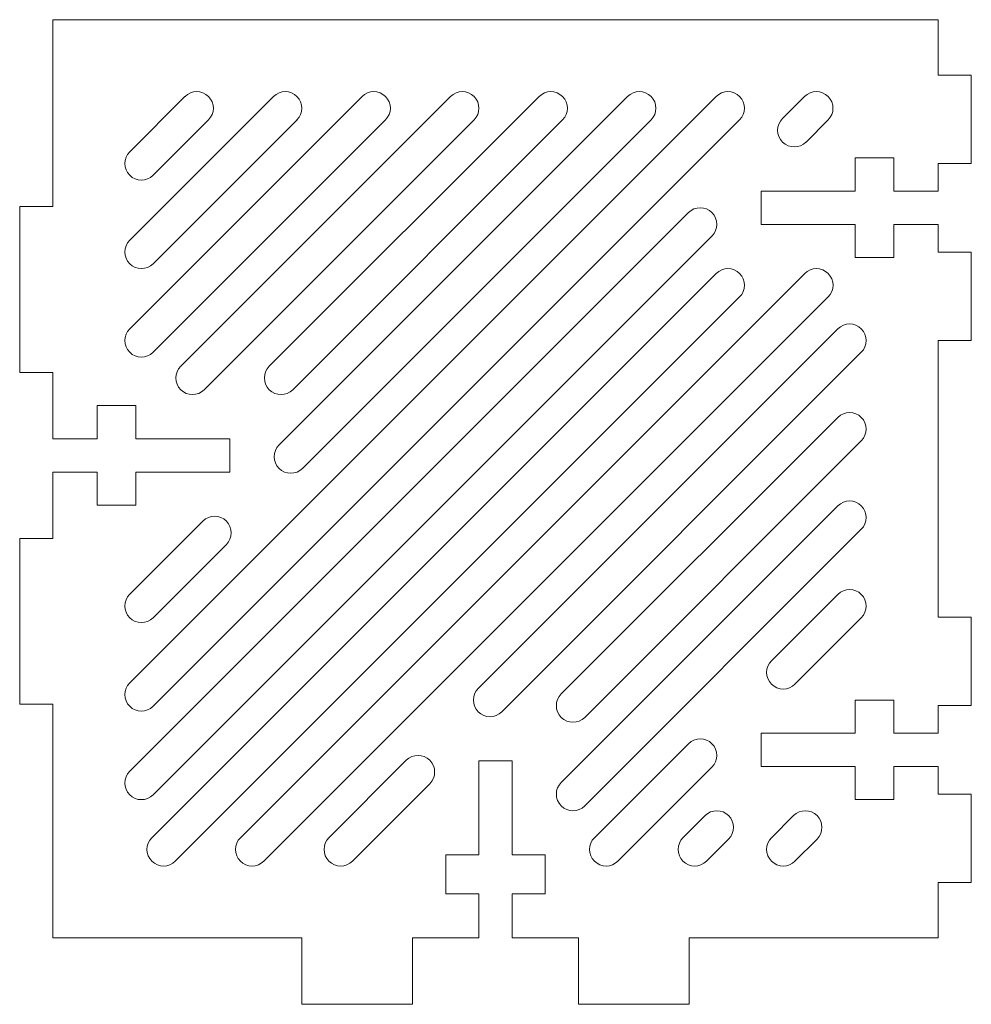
# Model space of a CAD drawing. Header units: millimetres. Extents: x -86 to 0, y -6 to 83.
import ezdxf

# ---------------------------------------------------------------- set-up
doc = ezdxf.new("R2010")
doc.units = ezdxf.units.MM

msp = doc.modelspace()

# ---------------------------------------------------------------- linework, layer by layer
at = {"color": 7, "linetype": 'Continuous', "lineweight": 15}
for p, q in [((-83, 83), (-3, 83)), ((-83, 66.115), (-83, 83)), ((-3, 83), (-3, 78)), ((-3, 78), (0, 78)), ((0, 78), (0, 70)), ((-76.061, 23.061), (-23.061, 76.061)), ((-76.061, 71.061), (-71.061, 76.061)), ((-76.061, 63.061), (-63.061, 76.061)), ((-76.061, 55.061), (-55.061, 76.061)), ((-71.446, 51.676), (-47.061, 76.061)), ((-63.446, 51.676), (-39.061, 76.061)), ((-31.061, 76.061), (-62.561, 44.561)), ((-17.061, 74.061), (-15.061, 76.061)), ((-73.939, 20.939), (-20.939, 73.939)), ((-73.939, 68.939), (-68.939, 73.939)), ((-73.939, 60.939), (-60.939, 73.939)), ((-73.939, 52.939), (-52.939, 73.939)), ((-69.324, 49.554), (-44.939, 73.939)), ((-61.324, 49.554), (-36.939, 73.939)), ((-28.939, 73.939), (-60.439, 42.439)), ((-14.939, 71.939), (-12.939, 73.939)), ((-10.5, 70.5), (-10.5, 67.5)), ((-7, 70.5), (-10.5, 70.5)), ((-7, 67.5), (-7, 70.5)), ((-3, 70), (-3, 67.5)), ((0, 70), (-3, 70)), ((-19, 67.5), (-19, 64.5)), ((-10.5, 67.5), (-19, 67.5)), ((-3, 67.5), (-7, 67.5)), ((-83, 66.115), (-86, 66.115)), ((-86, 66.115), (-86, 51.115)), ((-76.061, 15.061), (-25.561, 65.561)), ((-19, 64.5), (-10.5, 64.5)), ((-10.5, 64.5), (-10.5, 61.5)), ((-7, 64.5), (-3, 64.5)), ((-7, 61.5), (-7, 64.5)), ((-3, 64.5), (-3, 62)), ((-73.939, 12.939), (-23.439, 63.439)), ((-10.5, 61.5), (-7, 61.5)), ((-3, 62), (0, 62)), ((0, 62), (0, 54)), ((-74.056, 9.061), (-23.056, 60.061)), ((-66.056, 9.061), (-15.056, 60.061)), ((-71.935, 6.939), (-20.935, 57.939)), ((-63.935, 6.939), (-12.935, 57.939)), ((-12.061, 55.056), (-44.556, 22.561)), ((-3, 54), (-3, 29)), ((0, 54), (-3, 54)), ((-9.939, 52.935), (-42.435, 20.439)), ((-86, 51.115), (-83, 51.115)), ((-83, 45.115), (-83, 51.115)), ((-79, 48.115), (-79, 45.115)), ((-75.5, 48.115), (-79, 48.115)), ((-75.5, 45.115), (-75.5, 48.115)), ((-37.061, 22.056), (-12.061, 47.056)), ((-79, 45.115), (-83, 45.115)), ((-67, 45.115), (-75.5, 45.115)), ((-67, 42.115), (-67, 45.115)), ((-34.939, 19.935), (-9.939, 44.935)), ((-83, 42.115), (-79, 42.115)), ((-83, 36.115), (-83, 42.115)), ((-79, 42.115), (-79, 39.115)), ((-75.5, 42.115), (-67, 42.115)), ((-75.5, 39.115), (-75.5, 42.115)), ((-79, 39.115), (-75.5, 39.115)), ((-37.061, 14.056), (-12.061, 39.056)), ((-69.446, 37.676), (-76.061, 31.061)), ((-34.939, 11.935), (-9.939, 36.935)), ((-83, 36.115), (-86, 36.115)), ((-86, 36.115), (-86, 21.115)), ((-67.324, 35.554), (-73.939, 28.939)), ((-18.056, 25.061), (-12.061, 31.056)), ((-15.935, 22.939), (-9.939, 28.935)), ((-3, 29), (0, 29)), ((0, 29), (0, 21)), ((-10.5, 21.5), (-10.5, 18.5)), ((-7, 21.5), (-10.5, 21.5)), ((-7, 18.5), (-7, 21.5)), ((-86, 21.115), (-83, 21.115)), ((-83, 0), (-83, 21.115)), ((-3, 21), (-3, 18.5)), ((0, 21), (-3, 21)), ((-19, 18.5), (-19, 15.5)), ((-10.5, 18.5), (-19, 18.5)), ((-3, 18.5), (-7, 18.5)), ((-34.056, 9.061), (-25.561, 17.556)), ((-51.061, 16.056), (-58.056, 9.061)), ((-44.5, 7.5), (-44.5, 16)), ((-44.5, 16), (-41.5, 16)), ((-41.5, 16), (-41.5, 7.5)), ((-31.935, 6.939), (-23.439, 15.435)), ((-19, 15.5), (-10.5, 15.5)), ((-10.5, 15.5), (-10.5, 12.5)), ((-7, 15.5), (-3, 15.5)), ((-7, 12.5), (-7, 15.5)), ((-3, 15.5), (-3, 13)), ((-48.939, 13.935), (-55.935, 6.939)), ((-10.5, 12.5), (-7, 12.5)), ((-3, 13), (0, 13)), ((0, 13), (0, 5)), ((-26.056, 9.061), (-24.056, 11.061)), ((-18.056, 9.061), (-16.056, 11.061)), ((-23.935, 6.939), (-21.935, 8.939)), ((-15.935, 6.939), (-13.935, 8.939)), ((-47.5, 4), (-47.5, 7.5)), ((-47.5, 7.5), (-44.5, 7.5)), ((-41.5, 7.5), (-38.5, 7.5)), ((-38.5, 7.5), (-38.5, 4)), ((-3, 5), (-3, 0)), ((0, 5), (-3, 5)), ((-44.5, 4), (-47.5, 4)), ((-44.5, 0), (-44.5, 4)), ((-38.5, 4), (-41.5, 4)), ((-41.5, 4), (-41.5, 0)), ((-60.5, 0), (-83, 0)), ((-60.5, -6), (-60.5, 0)), ((-50.5, 0), (-50.5, -6)), ((-44.5, 0), (-50.5, 0)), ((-35.5, 0), (-41.5, 0)), ((-35.5, -6), (-35.5, 0)), ((-25.5, 0), (-25.5, -6)), ((-3, 0), (-25.5, 0)), ((-50.5, -6), (-60.5, -6)), ((-25.5, -6), (-35.5, -6))]:
    msp.add_line(p, q, dxfattribs=at)
for centre, start, end in [((-70, 75), 315, 135), ((-62, 75), 315, 135), ((-54, 75), 315, 135), ((-46, 75), 315, 135), ((-38, 75), 315, 135), ((-30, 75), 315, 135), ((-22, 75), 315, 135), ((-14, 75), 315, 135), ((-16, 73), 135, 315), ((-75, 70), 135, 315), ((-24.5, 64.5), 315, 135), ((-75, 62), 135, 315), ((-21.996, 59), 315, 135), ((-13.996, 59), 315, 135), ((-11, 53.996), 315, 135), ((-75, 54), 135, 315), ((-70.385, 50.615), 135, 315), ((-62.385, 50.615), 135, 315), ((-11, 45.996), 315, 135), ((-61.5, 43.5), 135, 315), ((-11, 37.996), 315, 135), ((-68.385, 36.615), 315, 135), ((-11, 29.996), 315, 135), ((-75, 30), 135, 315), ((-16.996, 24), 135, 315), ((-75, 22), 135, 315), ((-43.496, 21.5), 135, 315), ((-36, 20.996), 135, 315), ((-24.5, 16.496), 315, 135), ((-50, 14.996), 315, 135), ((-75, 14), 135, 315), ((-36, 12.996), 135, 315), ((-22.996, 10), 315, 135), ((-14.996, 10), 315, 135), ((-72.996, 8), 135, 315), ((-64.996, 8), 135, 315), ((-56.996, 8), 135, 315), ((-32.996, 8), 135, 315), ((-24.996, 8), 135, 315), ((-16.996, 8), 135, 315)]:
    msp.add_arc(centre, 1.5, start, end, dxfattribs=at)

doc.saveas('drawing.dxf')
